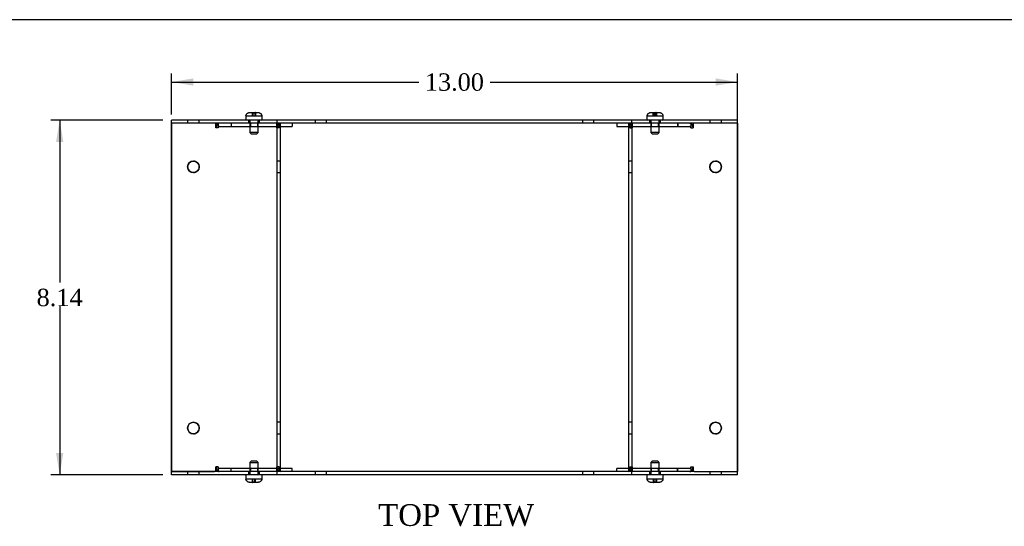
# Model space of a CAD drawing. Header units: inches. Extents: x 0.2 to 77.9, y -0.5 to 51.8.
# Tile 4 of 8: x 16.4 to 39.1, y 40.1 to 51.8. Entities that reach past the tile are written whole.
import ezdxf
from ezdxf.enums import TextEntityAlignment as Align
from ezdxf.lldxf.tags import DXFTag

# ---------------------------------------------------------------- set-up
doc = ezdxf.new("R2010")
doc.units = ezdxf.units.IN
doc.header["$MEASUREMENT"] = 0
for name, color, linetype in [('COM55579-4', 7, 'Continuous'), ('COM55580-4', 7, 'Continuous'), ('Default', 7, 'Continuous'), ('SCS19491', 7, 'Continuous')]:
    doc.layers.add(name, color=color, linetype=linetype)
doc.styles.add('SEACAD_Times_New_Roman', font='times.ttf')
tags = doc.linetypes.add('HIDDEN2', pattern=[0.1875, 0.125, -0.0625]).pattern_tags.tags
tags[6:7] = [DXFTag(74, 4), DXFTag(75, 0), DXFTag(340, '0'), DXFTag(46, 0.0), DXFTag(50, 0.0), DXFTag(44, 0.0), DXFTag(45, 0.0)]
tags[4:5] = [DXFTag(74, 4), DXFTag(75, 0), DXFTag(340, '0'), DXFTag(46, 0.0), DXFTag(50, 0.0), DXFTag(44, 0.0), DXFTag(45, 0.0)]
doc.dimstyles.new('HAMMOND_(STH_-_66x44)', dxfattribs={"dimtxt": 0.4, "dimasz": 0.5, "dimexe": 0.2, "dimexo": 0.2, "dimgap": 0.1, "dimtad": 0, "dimtih": 1, "dimtoh": 1, "dimzin": 0, "dimdsep": 46, "dimtxsty": 'SEACAD_Times_New_Roman', "dimblk1": '_SE_FILLED', "dimblk2": '_SE_FILLED', "dimsah": 1, "dimcen": 0.2, "dimadec": 0, "dimazin": 0, "dimtfac": 0.8, "dimtofl": 0, "dimtmove": 0, "dimatfit": 3, "dimfxl": 1, "dimtolj": 1, "dimtzin": 0, "dimarcsym": 0})

# ---------------------------------------------------------------- blocks, each defined once
blk = doc.blocks.new('SE1')
at = {"layer": 'COM55579-4', "color": 7, "linetype": 'Continuous'}
for p, q in [((19.928, 49.374), (19.928, 49.446)), ((20.917, 49.446), (19.928, 49.446)), ((20.917, 49.374), (19.928, 49.374)), ((20.937, 49.446), (20.917, 49.446)), ((20.937, 49.374), (20.917, 49.374)), ((22.347, 49.446), (20.937, 49.446)), ((22.347, 49.374), (20.937, 49.374)), ((22.356, 49.446), (22.347, 49.446)), ((22.356, 49.374), (22.347, 49.374)), ((30.5, 49.446), (22.356, 49.446)), ((22.356, 49.374), (22.356, 49.446)), ((30.5, 49.374), (22.356, 49.374)), ((30.508, 49.446), (30.5, 49.446)), ((30.5, 49.374), (30.5, 49.446)), ((30.508, 49.374), (30.5, 49.374)), ((31.919, 49.446), (30.508, 49.446)), ((31.919, 49.374), (30.508, 49.374)), ((31.939, 49.446), (31.919, 49.446)), ((31.939, 49.374), (31.919, 49.374)), ((32.928, 49.446), (31.939, 49.446)), ((32.928, 49.374), (31.939, 49.374)), ((32.928, 49.374), (32.928, 49.446)), ((19.928, 41.302), (19.928, 41.374)), ((20.917, 41.374), (19.928, 41.374)), ((20.917, 41.302), (19.928, 41.302)), ((20.937, 41.374), (20.917, 41.374)), ((20.937, 41.302), (20.917, 41.302)), ((22.348, 41.374), (20.937, 41.374)), ((22.348, 41.302), (20.937, 41.302)), ((22.356, 41.374), (22.348, 41.374)), ((22.356, 41.302), (22.348, 41.302)), ((30.5, 41.374), (22.356, 41.374)), ((22.356, 41.302), (22.356, 41.374)), ((30.5, 41.302), (22.356, 41.302)), ((30.509, 41.374), (30.5, 41.374)), ((30.5, 41.302), (30.5, 41.374)), ((30.509, 41.302), (30.5, 41.302)), ((31.919, 41.374), (30.509, 41.374)), ((31.919, 41.302), (30.509, 41.302)), ((31.936, 41.374), (31.919, 41.374)), ((31.939, 41.302), (31.919, 41.302)), ((32.928, 41.302), (31.939, 41.302)), ((32.928, 41.374), (32.928, 41.374)), ((32.928, 41.302), (32.928, 41.374))]:
    blk.add_line(p, q, dxfattribs=at)
at = {"layer": 'COM55579-4', "color": 7, "linetype": 'HIDDEN2'}
for p, q in [((20.295, 49.446), (20.295, 49.374)), ((20.561, 49.374), (20.561, 49.446)), ((21.694, 49.446), (21.694, 49.374)), ((21.944, 49.374), (21.944, 49.446)), ((23.223, 49.446), (23.223, 49.374)), ((23.489, 49.374), (23.489, 49.446)), ((29.367, 49.446), (29.367, 49.374)), ((29.633, 49.374), (29.633, 49.446)), ((30.912, 49.446), (30.912, 49.374)), ((31.162, 49.374), (31.162, 49.446)), ((32.295, 49.446), (32.295, 49.374)), ((32.561, 49.374), (32.561, 49.446)), ((20.295, 41.374), (20.295, 41.302)), ((20.561, 41.302), (20.561, 41.374)), ((21.694, 41.374), (21.694, 41.302)), ((21.944, 41.302), (21.944, 41.374)), ((23.223, 41.374), (23.223, 41.302)), ((23.489, 41.302), (23.489, 41.374)), ((29.367, 41.374), (29.367, 41.302)), ((29.633, 41.302), (29.633, 41.374)), ((30.912, 41.374), (30.912, 41.302)), ((31.162, 41.302), (31.162, 41.374)), ((32.295, 41.374), (32.295, 41.302)), ((32.561, 41.302), (32.561, 41.374))]:
    blk.add_line(p, q, dxfattribs=at)
at = {"layer": 'COM55580-4', "color": 7, "linetype": 'Continuous'}
for p, q in [((19.928, 49.374), (19.928, 41.374)), ((20.946, 49.374), (20.946, 49.266)), ((20.997, 49.374), (20.997, 49.368)), ((20.997, 49.368), (20.997, 49.374)), ((22.345, 49.374), (22.345, 49.266)), ((22.356, 41.374), (22.356, 49.374)), ((22.428, 41.374), (22.428, 49.374)), ((22.699, 49.374), (22.699, 49.302)), ((22.699, 49.374), (22.699, 49.302)), ((30.157, 49.374), (30.157, 49.302)), ((30.428, 49.374), (30.428, 41.374)), ((30.5, 49.374), (30.5, 49.374)), ((30.5, 49.374), (30.5, 41.374)), ((30.511, 49.374), (30.511, 49.266)), ((31.859, 49.374), (31.859, 49.368)), ((31.91, 49.374), (31.91, 49.266)), ((32.928, 41.374), (32.928, 49.374)), ((32.928, 49.374), (32.928, 41.374)), ((32.928, 49.374), (32.928, 49.374)), ((20.946, 49.266), (20.946, 49.266)), ((22.345, 49.266), (22.345, 49.266)), ((22.428, 49.302), (22.699, 49.302)), ((22.428, 41.446), (22.428, 49.302)), ((22.699, 49.302), (22.699, 49.302)), ((30.157, 49.302), (30.428, 49.302)), ((30.511, 49.266), (30.511, 49.266)), ((31.91, 49.266), (31.91, 49.266)), ((20.946, 41.482), (20.946, 41.374)), ((20.946, 41.482), (20.946, 41.482)), ((22.345, 41.482), (22.345, 41.482)), ((22.345, 41.482), (22.345, 41.374)), ((22.699, 41.446), (22.428, 41.446)), ((22.699, 41.374), (22.699, 41.446)), ((22.699, 41.446), (22.699, 41.446)), ((22.699, 41.374), (22.699, 41.446)), ((30.428, 41.446), (30.157, 41.446)), ((30.157, 41.374), (30.157, 41.446)), ((30.511, 41.482), (30.511, 41.374)), ((30.511, 41.482), (30.511, 41.482)), ((31.91, 41.482), (31.91, 41.482)), ((31.91, 41.482), (31.91, 41.374)), ((19.928, 41.374), (20.917, 41.374)), ((20.997, 41.38), (20.997, 41.374)), ((20.997, 41.374), (20.997, 41.38)), ((22.356, 41.374), (22.356, 41.374)), ((30.5, 41.374), (30.428, 41.374)), ((31.859, 41.38), (31.859, 41.374)), ((31.936, 41.374), (32.928, 41.374))]:
    blk.add_line(p, q, dxfattribs=at)
at = {"layer": 'COM55580-4', "color": 7, "linetype": 'HIDDEN2'}
for p, q in [((19.928, 41.374), (19.928, 49.374)), ((20.946, 49.266), (20.946, 49.374)), ((20.997, 49.368), (20.997, 49.266)), ((20.997, 49.266), (20.997, 49.368)), ((21.3, 49.374), (21.3, 49.302)), ((21.3, 49.374), (21.3, 49.302)), ((21.737, 49.374), (21.737, 49.302)), ((21.738, 49.374), (21.738, 49.302)), ((21.907, 49.302), (21.907, 49.374)), ((21.908, 49.302), (21.908, 49.374)), ((22.346, 49.266), (22.346, 49.374)), ((22.356, 41.374), (22.356, 49.374)), ((22.396, 49.374), (22.396, 49.266)), ((22.396, 49.266), (22.396, 49.374)), ((22.428, 49.302), (22.428, 49.374)), ((30.157, 49.374), (30.157, 49.302)), ((30.428, 49.374), (30.428, 41.374)), ((30.46, 49.374), (30.46, 49.266)), ((30.46, 49.374), (30.46, 49.266)), ((30.5, 49.374), (30.5, 41.374)), ((30.511, 49.374), (30.511, 49.266)), ((30.949, 49.374), (30.949, 49.302)), ((30.949, 49.374), (30.949, 49.302)), ((31.119, 49.302), (31.119, 49.374)), ((31.119, 49.302), (31.119, 49.374)), ((31.556, 49.374), (31.556, 49.302)), ((31.557, 49.374), (31.557, 49.302)), ((31.859, 49.374), (31.859, 49.266)), ((31.859, 49.368), (31.859, 49.266)), ((31.91, 49.374), (31.91, 49.266)), ((20.997, 49.266), (20.946, 49.266)), ((20.997, 49.266), (20.997, 49.266)), ((20.997, 49.266), (20.997, 49.266)), ((21.022, 49.302), (22.422, 49.302)), ((22.396, 49.266), (22.345, 49.266)), ((22.396, 49.266), (22.396, 49.266)), ((22.396, 49.266), (22.396, 49.266)), ((22.422, 49.302), (22.428, 49.302)), ((30.428, 49.302), (30.434, 49.302)), ((30.434, 49.302), (31.834, 49.302)), ((30.46, 49.266), (30.511, 49.266)), ((30.511, 49.266), (30.511, 49.266)), ((31.834, 49.302), (31.834, 49.302)), ((31.859, 49.266), (31.91, 49.266)), ((31.91, 49.266), (31.91, 49.266)), ((22.428, 48.507), (22.356, 48.507)), ((22.428, 48.507), (22.428, 48.507)), ((30.5, 48.507), (30.428, 48.507)), ((30.5, 48.507), (30.5, 48.507)), ((22.356, 48.241), (22.428, 48.241)), ((22.428, 48.241), (22.428, 48.241)), ((30.428, 48.241), (30.5, 48.241)), ((30.5, 48.241), (30.5, 48.241)), ((22.428, 42.507), (22.356, 42.507)), ((22.428, 42.507), (22.428, 42.507)), ((30.5, 42.507), (30.428, 42.507)), ((30.5, 42.507), (30.5, 42.507)), ((22.356, 42.241), (22.428, 42.241)), ((22.428, 42.241), (22.428, 42.241)), ((30.428, 42.241), (30.5, 42.241)), ((30.5, 42.241), (30.5, 42.241)), ((20.997, 41.482), (20.946, 41.482)), ((20.946, 41.374), (20.946, 41.482)), ((20.997, 41.482), (20.997, 41.38)), ((20.997, 41.38), (20.997, 41.482)), ((20.997, 41.482), (20.997, 41.482)), ((20.997, 41.482), (20.997, 41.482)), ((22.422, 41.446), (21.022, 41.446)), ((21.3, 41.374), (21.3, 41.446)), ((21.3, 41.374), (21.3, 41.446)), ((21.737, 41.446), (21.737, 41.374)), ((21.738, 41.446), (21.738, 41.374)), ((21.907, 41.374), (21.907, 41.446)), ((21.908, 41.374), (21.908, 41.446)), ((22.396, 41.482), (22.345, 41.482)), ((22.346, 41.374), (22.346, 41.482)), ((22.396, 41.482), (22.396, 41.374)), ((22.396, 41.374), (22.396, 41.482)), ((22.396, 41.482), (22.396, 41.482)), ((22.396, 41.482), (22.396, 41.482)), ((22.428, 41.446), (22.422, 41.446)), ((22.428, 41.374), (22.428, 41.446)), ((30.157, 41.374), (30.157, 41.446)), ((30.434, 41.446), (30.428, 41.446)), ((31.834, 41.446), (30.434, 41.446)), ((30.46, 41.482), (30.46, 41.374)), ((30.46, 41.482), (30.511, 41.482)), ((30.46, 41.482), (30.46, 41.374)), ((30.511, 41.482), (30.511, 41.374)), ((30.511, 41.482), (30.511, 41.482)), ((30.949, 41.446), (30.949, 41.374)), ((30.949, 41.446), (30.949, 41.374)), ((31.119, 41.374), (31.119, 41.446)), ((31.119, 41.374), (31.119, 41.446)), ((31.556, 41.374), (31.556, 41.446)), ((31.557, 41.374), (31.557, 41.446)), ((31.834, 41.446), (31.834, 41.446)), ((31.859, 41.482), (31.859, 41.38)), ((31.859, 41.482), (31.91, 41.482)), ((31.859, 41.482), (31.859, 41.374)), ((31.91, 41.482), (31.91, 41.482)), ((31.91, 41.482), (31.91, 41.374))]:
    blk.add_line(p, q, dxfattribs=at)
at = {"layer": 'COM55580-4', "color": 7, "linetype": 'Continuous'}
for centre in [(20.428, 48.374), (32.428, 48.374), (20.428, 42.374), (32.428, 42.374)]:
    blk.add_circle(centre, 0.133, dxfattribs=at)
for centre, start, end in [((20.428, 48.374), 90.0286, 269.9714), ((32.428, 48.374), 90.0348, 269.9656), ((20.428, 42.374), 90.0289, 269.971), ((32.428, 42.374), 90.0288, 269.9711)]:
    blk.add_arc(centre, 0.133, start, end, dxfattribs=at)
at = {"layer": 'COM55580-4', "color": 7, "linetype": 'HIDDEN2'}
for centre, start, end in [((20.428, 48.374), 0, 90.0286), ((32.428, 48.374), 0, 90.0348), ((20.428, 48.374), 269.9714, 0), ((32.428, 48.374), 269.9656, 0), ((20.428, 42.374), 0, 90.0289), ((20.428, 42.374), 269.971, 0), ((32.428, 42.374), 0, 90.0288), ((32.428, 42.374), 269.9711, 0)]:
    blk.add_arc(centre, 0.133, start, end, dxfattribs=at)
at = {"layer": 'COM55580-4', "color": 7, "linetype": 'Continuous'}
for centre, major_axis, start_param, end_param in [((21.022, 49.266), (0, -0.108), 3.141593, 4.712389), ((31.834, 49.266), (0, 0.108), 4.712389, 6.283185), ((31.834, 49.266), (0, -0.108), 2.800982, 3.141593), ((22.422, 49.266), (0, 0.108), 1.532608, 1.570796), ((30.434, 49.266), (0, -0.108), 1.570796, 1.608984), ((21.022, 41.482), (0, -0.108), 4.712389, 6.283185), ((22.422, 41.482), (0, 0.108), 1.570796, 1.608984), ((30.434, 41.482), (0, -0.108), 1.532608, 1.570796), ((31.834, 41.482), (0, 0.108), 3.141593, 4.712389), ((31.834, 41.482), (0, -0.108), 0, 0.34061)]:
    blk.add_ellipse(centre, major_axis=major_axis, ratio=0.707107, start_param=start_param, end_param=end_param, dxfattribs=at)
at = {"layer": 'COM55580-4', "color": 7, "linetype": 'HIDDEN2'}
for centre, major_axis, start_param, end_param in [((21.023, 49.266), (0, 0.108), 0, 1.570796), ((22.422, 49.266), (0, 0.108), 0, 1.532608), ((22.422, 49.266), (0, -0.108), 3.141593, 4.712389), ((30.434, 49.266), (0, -0.108), 1.608984, 3.141593), ((30.434, 49.266), (0, 0.108), 4.712389, 6.283185), ((31.834, 49.266), (0, -0.108), 1.570796, 2.800982), ((21.022, 49.266), (0, -0.036), 3.141593, 4.712389), ((21.023, 49.266), (0, 0.036), 0, 1.570796), ((22.422, 49.266), (0, 0.036), 0, 1.570796), ((22.422, 49.266), (0, -0.036), 3.141593, 4.712389), ((30.434, 49.266), (0, -0.036), 1.570796, 3.141593), ((30.434, 49.266), (0, 0.036), 4.712389, 6.283185), ((31.834, 49.266), (0, 0.036), 4.712389, 6.283185), ((31.834, 49.266), (0, -0.036), 1.570796, 3.141593), ((21.023, 41.482), (0, 0.108), 1.570796, 3.141593), ((21.022, 41.482), (0, -0.036), 4.712389, 6.283185), ((21.023, 41.482), (0, 0.036), 1.570796, 3.141593), ((22.422, 41.482), (0, -0.108), 4.712389, 6.283185), ((22.422, 41.482), (0, 0.108), 1.608984, 3.141593), ((22.422, 41.482), (0, 0.036), 1.570796, 3.141593), ((22.422, 41.482), (0, -0.036), 4.712389, 6.283185), ((30.434, 41.482), (0, -0.036), 0, 1.570796), ((30.434, 41.482), (0, 0.108), 3.141593, 4.712389), ((30.434, 41.482), (0, 0.036), 3.141593, 4.712389), ((30.434, 41.482), (0, -0.108), 0, 1.532608), ((31.834, 41.482), (0, 0.036), 3.141593, 4.712389), ((31.834, 41.482), (0, -0.036), 0, 1.570796), ((31.834, 41.482), (0, -0.108), 0.34061, 1.570796)]:
    blk.add_ellipse(centre, major_axis=major_axis, ratio=0.707107, start_param=start_param, end_param=end_param, dxfattribs=at)
at = {"layer": 'SCS19491', "color": 7, "linetype": 'Continuous'}
for p, q in [((21.726, 49.621), (21.798, 49.621)), ((21.799, 49.617), (21.859, 49.616)), ((21.853, 49.621), (21.85, 49.621)), ((21.855, 49.621), (21.853, 49.621)), ((21.853, 49.621), (21.853, 49.616)), ((21.857, 49.621), (21.855, 49.621)), ((21.855, 49.616), (21.855, 49.621)), ((21.857, 49.621), (21.912, 49.621)), ((21.859, 49.616), (21.857, 49.621)), ((30.944, 49.621), (31.006, 49.621)), ((31.005, 49.621), (31.015, 49.621)), ((31.007, 49.617), (31.067, 49.617)), ((31.061, 49.621), (31.058, 49.621)), ((31.063, 49.621), (31.061, 49.621)), ((31.061, 49.621), (31.061, 49.617)), ((31.066, 49.621), (31.063, 49.621)), ((31.063, 49.617), (31.063, 49.621)), ((31.066, 49.621), (31.129, 49.621)), ((31.067, 49.617), (31.066, 49.621)), ((21.632, 49.531), (21.632, 49.471)), ((21.635, 49.546), (21.633, 49.546)), ((22.003, 49.546), (22.005, 49.546)), ((22.007, 49.471), (22.007, 49.531)), ((30.849, 49.531), (30.849, 49.471)), ((30.853, 49.546), (30.85, 49.546)), ((31.221, 49.546), (31.223, 49.546)), ((31.224, 49.471), (31.224, 49.531)), ((21.632, 41.277), (21.632, 41.217)), ((21.635, 41.202), (21.633, 41.202)), ((22.003, 41.202), (22.006, 41.202)), ((22.007, 41.217), (22.007, 41.277)), ((30.849, 41.277), (30.849, 41.217)), ((30.853, 41.202), (30.851, 41.202)), ((31.221, 41.202), (31.223, 41.202)), ((31.224, 41.217), (31.224, 41.277)), ((21.781, 41.127), (21.727, 41.127)), ((21.84, 41.132), (21.78, 41.132)), ((21.78, 41.132), (21.781, 41.127)), ((21.781, 41.127), (21.783, 41.127)), ((21.783, 41.132), (21.783, 41.127)), ((21.783, 41.127), (21.786, 41.127)), ((21.786, 41.127), (21.786, 41.132)), ((21.786, 41.127), (21.788, 41.127)), ((21.912, 41.127), (21.841, 41.127)), ((30.999, 41.127), (30.944, 41.127)), ((31.057, 41.132), (30.997, 41.132)), ((30.997, 41.132), (30.999, 41.127)), ((30.999, 41.127), (31.001, 41.127)), ((31.001, 41.132), (31.001, 41.127)), ((31.001, 41.127), (31.003, 41.127)), ((31.003, 41.127), (31.003, 41.132)), ((31.003, 41.127), (31.006, 41.127)), ((31.13, 41.127), (31.058, 41.127))]:
    blk.add_line(p, q, dxfattribs=at)
at = {"layer": 'SCS19491', "color": 7, "linetype": 'HIDDEN2'}
for p, q in [((21.849, 49.617), (21.789, 49.617)), ((21.789, 49.546), (21.789, 49.617)), ((21.793, 49.546), (21.793, 49.621)), ((21.795, 49.621), (21.795, 49.546)), ((21.799, 49.546), (21.799, 49.617)), ((21.849, 49.546), (21.849, 49.617)), ((21.853, 49.616), (21.853, 49.546)), ((21.855, 49.546), (21.855, 49.616)), ((21.859, 49.546), (21.859, 49.616)), ((31.057, 49.617), (30.997, 49.616)), ((30.997, 49.546), (30.997, 49.616)), ((31.001, 49.546), (31.001, 49.621)), ((31.003, 49.621), (31.003, 49.546)), ((31.007, 49.546), (31.007, 49.617)), ((31.007, 49.617), (31.007, 49.617)), ((31.01, 49.546), (31.01, 49.621)), ((31.013, 49.621), (31.013, 49.546)), ((31.016, 49.617), (31.076, 49.616)), ((31.016, 49.546), (31.016, 49.617)), ((31.057, 49.546), (31.057, 49.617)), ((31.061, 49.617), (31.061, 49.546)), ((31.063, 49.546), (31.063, 49.617)), ((31.067, 49.546), (31.067, 49.617)), ((31.07, 49.621), (31.07, 49.546)), ((31.073, 49.546), (31.073, 49.621)), ((31.076, 49.546), (31.076, 49.616)), ((21.635, 49.546), (21.795, 49.546)), ((21.724, 49.446), (21.724, 49.164)), ((21.795, 49.546), (21.799, 49.546)), ((21.799, 49.546), (21.859, 49.546)), ((21.859, 49.546), (22.003, 49.546)), ((21.914, 49.164), (21.914, 49.446)), ((30.853, 49.546), (31.003, 49.546)), ((30.942, 49.446), (30.942, 49.164)), ((31.003, 49.546), (31.007, 49.546)), ((31.007, 49.546), (31.067, 49.546)), ((31.067, 49.546), (31.221, 49.546)), ((31.132, 49.164), (31.132, 49.446)), ((21.914, 49.164), (21.724, 49.164)), ((21.724, 49.164), (21.754, 49.134)), ((21.754, 49.134), (21.884, 49.134)), ((21.884, 49.134), (21.914, 49.164)), ((31.132, 49.164), (30.942, 49.164)), ((30.942, 49.164), (30.972, 49.134)), ((30.972, 49.134), (31.102, 49.134)), ((31.102, 49.134), (31.132, 49.164)), ((21.754, 41.615), (21.724, 41.585)), ((21.724, 41.585), (21.914, 41.585)), ((21.724, 41.585), (21.724, 41.302)), ((21.884, 41.615), (21.754, 41.615)), ((21.914, 41.585), (21.884, 41.615)), ((21.914, 41.302), (21.914, 41.585)), ((30.972, 41.615), (30.942, 41.585)), ((30.942, 41.585), (31.132, 41.585)), ((30.942, 41.585), (30.942, 41.302)), ((31.102, 41.615), (30.972, 41.615)), ((31.132, 41.585), (31.102, 41.615)), ((31.132, 41.302), (31.132, 41.585)), ((21.78, 41.202), (21.635, 41.202)), ((21.84, 41.202), (21.78, 41.202)), ((21.78, 41.202), (21.78, 41.132)), ((21.783, 41.202), (21.783, 41.132)), ((21.786, 41.132), (21.786, 41.202)), ((21.789, 41.202), (21.789, 41.132)), ((21.843, 41.202), (21.84, 41.202)), ((21.84, 41.202), (21.84, 41.132)), ((22.003, 41.202), (21.843, 41.202)), ((21.843, 41.127), (21.843, 41.202)), ((21.846, 41.202), (21.846, 41.127)), ((21.849, 41.202), (21.849, 41.131)), ((30.997, 41.202), (30.853, 41.202)), ((31.057, 41.202), (30.997, 41.202)), ((30.997, 41.202), (30.997, 41.132)), ((31.001, 41.202), (31.001, 41.132)), ((31.003, 41.132), (31.003, 41.202)), ((31.007, 41.202), (31.007, 41.132)), ((31.061, 41.202), (31.057, 41.202)), ((31.057, 41.202), (31.057, 41.132)), ((31.221, 41.202), (31.061, 41.202)), ((31.061, 41.127), (31.061, 41.202)), ((31.063, 41.202), (31.063, 41.127)), ((31.067, 41.202), (31.067, 41.131)), ((21.789, 41.132), (21.849, 41.131)), ((31.007, 41.132), (31.067, 41.131))]:
    blk.add_line(p, q, dxfattribs=at)
at = {"layer": 'SCS19491', "color": 7, "linetype": 'Continuous'}
for centre, radius, start, end in [((21.722, 49.531), 0.09, 170.4059, 180), ((21.657, 49.471), 0.025, 180, 270), ((21.982, 49.471), 0.025, 270, 0), ((21.917, 49.531), 0.09, 0, 9.5941), ((30.939, 49.531), 0.09, 170.4059, 180), ((30.874, 49.471), 0.025, 180, 270), ((31.199, 49.471), 0.025, 270, 0), ((31.134, 49.531), 0.09, 0, 9.5941), ((21.657, 41.277), 0.025, 90, 180), ((21.722, 41.217), 0.09, 180, 189.5941), ((21.982, 41.277), 0.025, 0, 90), ((21.917, 41.217), 0.09, 350.4059, 0), ((30.874, 41.277), 0.025, 90, 180), ((30.939, 41.217), 0.09, 180, 189.5941), ((31.199, 41.277), 0.025, 0, 90), ((31.134, 41.217), 0.09, 350.4059, 0)]:
    blk.add_arc(centre, radius, start, end, dxfattribs=at)
for points in [[(21.635, 49.546), (21.636, 49.551), (21.638, 49.557), (21.641, 49.567), (21.644, 49.571), (21.649, 49.581), (21.652, 49.585), (21.659, 49.593), (21.663, 49.597), (21.671, 49.604), (21.676, 49.607), (21.685, 49.612), (21.69, 49.614), (21.7, 49.618), (21.705, 49.619), (21.716, 49.621), (21.721, 49.621), (21.726, 49.621)], [(21.912, 49.621), (21.917, 49.621), (21.923, 49.621), (21.933, 49.619), (21.938, 49.618), (21.948, 49.614), (21.953, 49.612), (21.963, 49.607), (21.967, 49.604), (21.975, 49.597), (21.979, 49.593), (21.986, 49.585), (21.989, 49.581), (21.995, 49.571), (21.997, 49.567), (22.001, 49.557), (22.002, 49.551), (22.003, 49.546)], [(30.853, 49.546), (30.854, 49.551), (30.855, 49.557), (30.859, 49.567), (30.861, 49.571), (30.867, 49.581), (30.87, 49.585), (30.877, 49.593), (30.88, 49.597), (30.889, 49.604), (30.893, 49.607), (30.903, 49.612), (30.907, 49.614), (30.918, 49.618), (30.923, 49.619), (30.933, 49.621), (30.939, 49.621), (30.944, 49.621)], [(31.129, 49.621), (31.135, 49.621), (31.14, 49.621), (31.151, 49.619), (31.156, 49.618), (31.166, 49.614), (31.171, 49.612), (31.18, 49.607), (31.185, 49.604), (31.193, 49.597), (31.197, 49.593), (31.204, 49.585), (31.207, 49.581), (31.212, 49.571), (31.215, 49.567), (31.218, 49.557), (31.22, 49.551), (31.221, 49.546)], [(21.727, 41.127), (21.721, 41.127), (21.716, 41.128), (21.705, 41.129), (21.7, 41.131), (21.69, 41.134), (21.685, 41.136), (21.676, 41.142), (21.671, 41.145), (21.663, 41.151), (21.659, 41.155), (21.652, 41.163), (21.649, 41.168), (21.644, 41.177), (21.641, 41.182), (21.638, 41.192), (21.636, 41.197), (21.635, 41.202)], [(22.003, 41.202), (22.002, 41.197), (22.001, 41.192), (21.997, 41.182), (21.995, 41.177), (21.989, 41.168), (21.986, 41.163), (21.979, 41.155), (21.976, 41.151), (21.967, 41.145), (21.963, 41.142), (21.953, 41.136), (21.949, 41.134), (21.938, 41.131), (21.933, 41.129), (21.923, 41.128), (21.917, 41.127), (21.912, 41.127)], [(30.944, 41.127), (30.939, 41.127), (30.933, 41.128), (30.923, 41.129), (30.918, 41.131), (30.908, 41.134), (30.903, 41.136), (30.893, 41.142), (30.889, 41.145), (30.881, 41.151), (30.877, 41.155), (30.87, 41.163), (30.867, 41.168), (30.861, 41.177), (30.859, 41.182), (30.855, 41.192), (30.854, 41.197), (30.853, 41.202)], [(31.221, 41.202), (31.22, 41.197), (31.218, 41.192), (31.215, 41.182), (31.212, 41.177), (31.207, 41.168), (31.204, 41.163), (31.197, 41.155), (31.193, 41.151), (31.185, 41.145), (31.18, 41.142), (31.171, 41.136), (31.166, 41.134), (31.156, 41.131), (31.151, 41.129), (31.14, 41.128), (31.135, 41.127), (31.13, 41.127)]]:
    blk.add_open_spline(points, degree=3, knots=[0, 0, 0, 0, 0.125, 0.125, 0.25, 0.25, 0.375, 0.375, 0.5, 0.5, 0.625, 0.625, 0.75, 0.75, 0.875, 0.875, 1, 1, 1, 1], dxfattribs=at)
for points in [[(21.798, 49.621), (21.798, 49.621), (21.798, 49.62), (21.799, 49.617)], [(21.85, 49.621), (21.85, 49.621), (21.85, 49.62), (21.849, 49.617)], [(31.006, 49.621), (31.006, 49.621), (31.006, 49.62), (31.007, 49.617)], [(21.788, 41.127), (21.789, 41.127), (21.789, 41.129), (21.789, 41.132)], [(21.841, 41.127), (21.84, 41.127), (21.84, 41.129), (21.84, 41.132)], [(31.006, 41.127), (31.006, 41.127), (31.006, 41.129), (31.007, 41.132)], [(31.058, 41.127), (31.058, 41.127), (31.058, 41.129), (31.057, 41.132)]]:
    blk.add_open_spline(points, degree=3, dxfattribs=at)
blk = doc.blocks.new('DMBLK7529')
at = {"layer": 'Default', "linetype": 'Continuous', "transparency": 16777216}
for points in [[(20.428, 50.405), (19.928, 50.321), (20.428, 50.238)], [(32.428, 50.405), (32.428, 50.238), (32.928, 50.321)]]:
    blk.add_hatch(color=7, dxfattribs=at).paths.add_polyline_path(points)
at = {"layer": 'Default', "color": 7, "linetype": 'Continuous', "transparency": 16777216}
for p, q in [((19.928, 49.574), (19.928, 50.521)), ((32.928, 45.574), (32.928, 50.521)), ((19.928, 50.321), (25.606, 50.321)), ((27.25, 50.321), (32.928, 50.321))]:
    blk.add_line(p, q, dxfattribs=at)
at = {"layer": 'Default', "color": 7, "linetype": 'Continuous', "transparency": 16777216, "style": 'SEACAD_Times_New_Roman'}
blk.add_text('13.00', height=0.4, dxfattribs=at).set_placement((25.746, 50.521), align=Align.TOP_LEFT)
blk = doc.blocks.new('_SE_FILLED')
at = {"color": 0}
blk.add_line((0, 0), (-1, 0), dxfattribs=at)
blk.add_solid([(0, 0), (-1, -0.1665), (-1, 0.1665), (0, 0)], dxfattribs=at)
blk = doc.blocks.new('DMBLK7549')
at = {"layer": 'Default', "linetype": 'Continuous', "transparency": 16777216}
for points in [[(17.272, 48.946), (17.439, 48.946), (17.356, 49.446)], [(17.272, 41.802), (17.356, 41.302), (17.439, 41.802)]]:
    blk.add_hatch(color=7, dxfattribs=at).paths.add_polyline_path(points)
at = {"layer": 'Default', "color": 7, "linetype": 'Continuous', "transparency": 16777216}
for p, q in [((19.728, 49.446), (17.156, 49.446)), ((17.356, 49.446), (17.356, 45.714)), ((17.356, 45.174), (17.356, 41.302)), ((19.728, 41.302), (17.156, 41.302))]:
    blk.add_line(p, q, dxfattribs=at)
at = {"layer": 'Default', "color": 7, "linetype": 'Continuous', "transparency": 16777216, "style": 'SEACAD_Times_New_Roman'}
blk.add_text('8.14', height=0.4, dxfattribs=at).set_placement((16.825, 45.574), align=Align.TOP_LEFT)
blk = doc.blocks.new('BORDER')
at = {"layer": 'Default', "color": 7, "linetype": 'Continuous'}
blk.add_line((0, 27.86), (-41.86, 27.86), dxfattribs=at)

msp = doc.modelspace()

# ---------------------------------------------------------------- block references
at = {"layer": 'Default', "color": 7, "xscale": 1.855, "yscale": 1.855, "zscale": 1.855}
msp.add_blockref('BORDER', (77.888, 0.072), dxfattribs=at)
at = {"layer": 'Default'}
msp.add_blockref('SE1', (0, 0), dxfattribs=at)

# ---------------------------------------------------------------- texts
at = {"layer": 'Default', "color": 7, "linetype": 'Continuous', "style": 'SEACAD_Times_New_Roman'}
msp.add_text('TOP VIEW', height=0.5, dxfattribs=at).set_placement((24.674, 40.627), align=Align.TOP_LEFT)

# ---------------------------------------------------------------- dimensions: what is measured, and where the dimension line sits
at = {"layer": 'Default', "color": 7, "linetype": 'Continuous'}
dim = msp.add_linear_dim(base=(32.928, 50.321), p1=(19.928, 49.374), p2=(32.928, 45.374), text='\\A1;<>', dimstyle='HAMMOND_(STH_-_66x44)', dxfattribs=at)
dim.commit()
dim.dimension.update_dxf_attribs({"geometry": 'DMBLK7529', "text_midpoint": (26.428, 50.321), "dimtype": 160})
dim = msp.add_linear_dim(base=(17.356, 49.446), p1=(19.928, 49.446), p2=(19.928, 41.302), angle=270.001, text='\\A1;<>', dimstyle='HAMMOND_(STH_-_66x44)', dxfattribs=at)
dim.commit()
dim.dimension.update_dxf_attribs({"geometry": 'DMBLK7549', "text_midpoint": (17.356, 45.374), "dimtype": 161})

doc.saveas('drawing.dxf')
